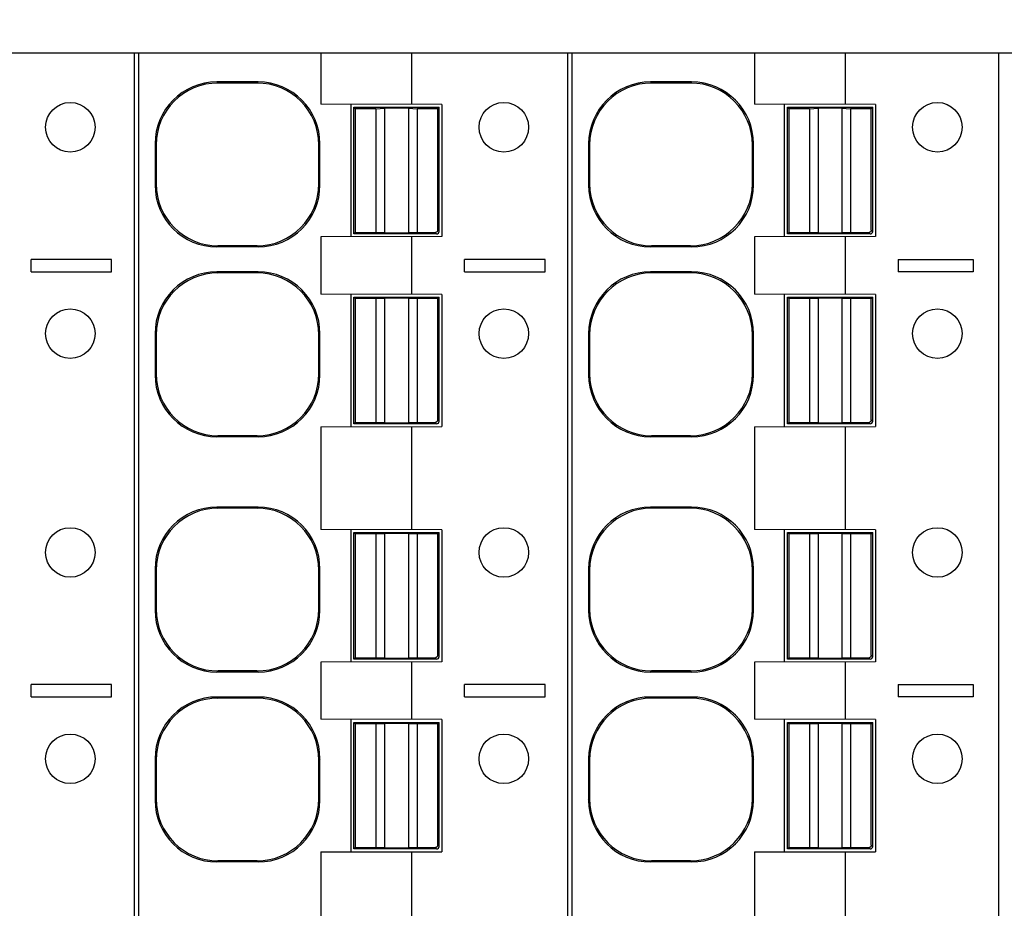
# Model space of a CAD drawing. Header units: inches. Extents: x 0 to 22, y 0 to 17.
# Tile 39 of 51: x 9.7 to 10.6, y 12.6 to 13.4. Entities that reach past the tile are written whole.
import ezdxf

# ---------------------------------------------------------------- set-up
doc = ezdxf.new("R2010")
doc.units = ezdxf.units.IN
doc.header["$LTSCALE"] = 1.21
doc.header["$MEASUREMENT"] = 0
doc.layers.get('0').update_dxf_attribs({"linetype": 'CONTINUOUS'})
doc.layers.add('DIMENSIONS', color=7, linetype='CONTINUOUS')
doc.styles.get("Standard").update_dxf_attribs({"font": 'txt', "width": 0.8})
doc.dimstyles.new('DIMSTYLE_1', dxfattribs={"dimtxt": 0.125, "dimasz": 0.18, "dimexe": 0.125, "dimexo": 0.0625, "dimgap": 0.0625, "dimtad": 0, "dimtih": 1, "dimtoh": 1, "dimdsep": 46, "dimtxsty": 'STANDARD', "dimblk": '_FILLED', "dimblk1": '_FILLED', "dimblk2": '_FILLED', "dimcen": 0.09, "dimadec": 0, "dimazin": 0, "dimtp": 0.02, "dimtm": 0.02, "dimtfac": 1, "dimtofl": 0, "dimtmove": 0, "dimatfit": 3, "dimldrblk": '_FILLED', "dimfxl": 1, "dimtolj": 1, "dimarcsym": 0})

# ---------------------------------------------------------------- blocks, each defined once
blk = doc.blocks.new('_FILLED')
at = {"color": 0, "linetype": 'BYBLOCK'}
blk.add_solid([(0, 0), (-1, 0.1736), (-1, -0.1736)], dxfattribs=at)
blk = doc.blocks.new('*D0')
at = {"layer": 'DIMENSIONS', "color": 2, "linetype": 'CONTINUOUS'}
for p, q in [((8.93412, 13.53724), (7.93653, 13.53724)), ((8.06153, 13.53724), (8.06153, 12.47326)), ((8.06153, 11.15928), (8.06153, 12.22326)), ((10.84981, 11.15928), (7.93653, 11.15928))]:
    blk.add_line(p, q, dxfattribs=at)
at = {"layer": 'DIMENSIONS', "color": 2, "linetype": 'CONTINUOUS', "xscale": 0.18, "yscale": 0.18, "zscale": 0.18}
for p, rotation in [((8.06153, 13.53724), 90), ((8.06153, 11.15928), 270.000000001)]:
    blk.add_blockref('_FILLED', p, dxfattribs=dict(at, rotation=rotation))
at = {"layer": 'DIMENSIONS', "color": 2, "linetype": 'CONTINUOUS', "insert": (8.06153, 12.41076), "char_height": 0.125, "width": 1.225, "attachment_point": 2, "line_spacing_factor": 0.9}
blk.add_mtext('60.4{\\Ftxt.shx;\\W1.000000;\\H0.125000; }[2.378]', dxfattribs=at)
blk = doc.blocks.new('*D1')
at = {"layer": 'DIMENSIONS', "color": 2, "linetype": 'CONTINUOUS'}
for p, q in [((8.81153, 13.37729), (8.81153, 14.41224)), ((13.95654, 13.37729), (13.95654, 14.41224)), ((8.81153, 14.28724), (10.60904, 14.28724)), ((13.95654, 14.28724), (12.15904, 14.28724))]:
    blk.add_line(p, q, dxfattribs=at)
at = {"layer": 'DIMENSIONS', "color": 2, "linetype": 'CONTINUOUS', "xscale": 0.18, "yscale": 0.18, "zscale": 0.18}
for p, rotation in [((8.81153, 14.28724), 180), ((13.95654, 14.28724), 359.9999999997)]:
    blk.add_blockref('_FILLED', p, dxfattribs=dict(at, rotation=rotation))
at = {"layer": 'DIMENSIONS', "color": 2, "linetype": 'CONTINUOUS', "insert": (11.38404, 14.34974), "char_height": 0.125, "width": 1.425, "attachment_point": 2, "line_spacing_factor": 0.9}
blk.add_mtext('130.68{\\Ftxt.shx;\\W1.000000;\\H0.125000; }[5.145]', dxfattribs=at)

msp = doc.modelspace()

# ---------------------------------------------------------------- linework, layer by layer
at = {"color": 7, "linetype": 'CONTINUOUS'}
for p, q in [((8.97193, 13.40928), (11.20673, 13.40928)), ((9.80522, 11.78724), (9.80522, 13.40928)), ((9.80909, 13.40928), (9.80909, 11.78724)), ((9.98307, 13.40928), (9.98307, 13.36034)), ((10.0696, 13.40928), (10.0696, 13.36007)), ((10.21861, 11.78724), (10.21861, 13.40928)), ((10.22248, 13.40928), (10.22248, 11.78724)), ((10.39646, 13.40928), (10.39646, 13.36034)), ((10.48299, 13.40928), (10.48299, 13.36007)), ((10.62965, 11.78724), (10.62965, 13.40928)), ((9.88398, 13.38163), (9.88501, 13.3806)), ((9.92317, 13.38163), (9.88398, 13.38163)), ((9.92214, 13.3806), (9.88501, 13.3806)), ((9.92214, 13.3806), (9.92317, 13.38163)), ((10.29737, 13.38163), (10.2984, 13.3806)), ((10.33656, 13.38163), (10.29737, 13.38163)), ((10.33553, 13.3806), (10.2984, 13.3806)), ((10.33656, 13.38163), (10.33553, 13.3806)), ((10.09846, 13.36007), (9.98307, 13.36034)), ((10.01185, 13.23381), (10.01185, 13.36034)), ((10.09846, 13.36007), (10.09846, 13.23409)), ((10.51185, 13.36007), (10.39646, 13.36034)), ((10.42523, 13.23381), (10.42523, 13.36034)), ((10.51185, 13.36007), (10.51185, 13.23409)), ((10.01446, 13.2367), (10.01446, 13.35746)), ((10.01446, 13.35746), (10.01578, 13.35613)), ((10.01446, 13.35746), (10.09585, 13.35746)), ((10.01578, 13.35613), (10.01578, 13.23802)), ((10.03547, 13.35613), (10.01578, 13.35613)), ((10.03547, 13.35613), (10.04384, 13.35648)), ((10.03547, 13.35613), (10.03547, 13.23802)), ((10.04384, 13.35648), (10.04384, 13.23768)), ((10.06647, 13.35648), (10.04384, 13.35648)), ((10.06647, 13.35648), (10.06647, 13.23768)), ((10.06647, 13.35648), (10.07484, 13.35613)), ((10.07484, 13.35613), (10.07484, 13.23802)), ((10.09452, 13.35613), (10.07484, 13.35613)), ((10.09452, 13.35613), (10.09585, 13.35746)), ((10.09452, 13.24021), (10.09452, 13.35613)), ((10.09585, 13.23906), (10.09585, 13.35746)), ((10.42785, 13.2367), (10.42785, 13.35746)), ((10.42785, 13.35746), (10.42917, 13.35613)), ((10.42785, 13.35746), (10.50923, 13.35746)), ((10.42917, 13.35613), (10.42917, 13.23802)), ((10.44885, 13.35613), (10.42917, 13.35613)), ((10.44885, 13.35613), (10.45722, 13.35648)), ((10.44885, 13.35613), (10.44885, 13.23802)), ((10.45722, 13.35648), (10.45722, 13.23768)), ((10.47986, 13.35648), (10.45722, 13.35648)), ((10.47986, 13.35648), (10.47986, 13.23768)), ((10.47986, 13.35648), (10.48822, 13.35613)), ((10.48822, 13.35613), (10.48822, 13.23802)), ((10.50791, 13.35613), (10.48822, 13.35613)), ((10.50791, 13.35613), (10.50923, 13.35746)), ((10.50791, 13.24021), (10.50791, 13.35613)), ((10.50923, 13.23906), (10.50923, 13.35746)), ((9.82493, 13.32258), (9.82493, 13.28339)), ((9.82493, 13.32258), (9.82596, 13.32155)), ((9.9812, 13.32155), (9.98223, 13.32258)), ((9.98223, 13.28339), (9.98223, 13.32258)), ((10.23832, 13.32258), (10.23832, 13.28339)), ((10.23832, 13.32258), (10.23935, 13.32155)), ((10.39561, 13.32258), (10.39458, 13.32155)), ((10.39561, 13.28339), (10.39561, 13.32258)), ((9.82596, 13.32155), (9.82596, 13.28442)), ((9.9812, 13.28442), (9.9812, 13.32155)), ((10.23935, 13.32155), (10.23935, 13.28442)), ((10.39458, 13.28442), (10.39458, 13.32155)), ((9.82596, 13.28442), (9.82493, 13.28339)), ((9.98223, 13.28339), (9.9812, 13.28442)), ((10.23832, 13.28339), (10.23935, 13.28442)), ((10.39561, 13.28339), (10.39458, 13.28442)), ((10.01578, 13.23802), (10.01446, 13.2367)), ((10.01578, 13.23802), (10.03547, 13.23802)), ((10.04384, 13.23768), (10.03547, 13.23802)), ((10.04384, 13.23768), (10.06647, 13.23768)), ((10.07484, 13.23802), (10.06647, 13.23768)), ((10.07484, 13.23802), (10.09234, 13.23802)), ((10.09348, 13.2367), (10.09216, 13.23802)), ((10.09452, 13.24038), (10.09585, 13.23906)), ((10.42917, 13.23802), (10.42785, 13.2367)), ((10.42917, 13.23802), (10.44885, 13.23802)), ((10.45722, 13.23768), (10.44885, 13.23802)), ((10.45722, 13.23768), (10.47986, 13.23768)), ((10.48822, 13.23802), (10.47986, 13.23768)), ((10.48822, 13.23802), (10.50573, 13.23802)), ((10.50687, 13.2367), (10.50555, 13.23802)), ((10.50791, 13.24038), (10.50923, 13.23906)), ((10.09846, 13.23409), (9.98307, 13.23381)), ((9.98307, 13.23381), (9.98307, 13.17924)), ((10.09348, 13.2367), (10.01446, 13.2367)), ((10.0696, 13.23409), (10.0696, 13.17897)), ((10.51185, 13.23409), (10.39646, 13.23381)), ((10.39646, 13.23381), (10.39646, 13.17924)), ((10.50687, 13.2367), (10.42785, 13.2367)), ((10.48299, 13.23409), (10.48299, 13.17897)), ((9.88501, 13.22536), (9.88398, 13.22433)), ((9.92317, 13.22433), (9.88398, 13.22433)), ((9.92214, 13.22536), (9.88501, 13.22536)), ((9.92317, 13.22433), (9.92214, 13.22536)), ((10.29737, 13.22433), (10.2984, 13.22536)), ((10.33656, 13.22433), (10.29737, 13.22433)), ((10.33553, 13.22536), (10.2984, 13.22536)), ((10.33656, 13.22433), (10.33553, 13.22536)), ((9.70673, 13.20062), (9.70673, 13.21243)), ((9.7835, 13.21243), (9.70673, 13.21243)), ((9.7835, 13.20062), (9.7835, 13.21243)), ((10.12011, 13.20062), (10.12011, 13.21243)), ((10.19689, 13.21243), (10.12011, 13.21243)), ((10.19689, 13.20062), (10.19689, 13.21243)), ((10.5335, 13.21243), (10.5335, 13.20062)), ((10.5335, 13.21243), (10.60517, 13.21243)), ((10.60517, 13.21243), (10.60517, 13.20062)), ((9.70673, 13.20062), (9.7835, 13.20062)), ((9.88398, 13.20053), (9.88501, 13.1995)), ((9.92317, 13.20053), (9.88398, 13.20053)), ((9.92317, 13.20053), (9.92214, 13.1995)), ((10.12011, 13.20062), (10.19689, 13.20062)), ((10.29737, 13.20053), (10.2984, 13.1995)), ((10.33656, 13.20053), (10.29737, 13.20053)), ((10.33656, 13.20053), (10.33553, 13.1995)), ((10.60517, 13.20062), (10.5335, 13.20062)), ((9.92214, 13.1995), (9.88501, 13.1995)), ((10.33553, 13.1995), (10.2984, 13.1995)), ((10.09846, 13.17897), (9.98307, 13.17924)), ((10.01185, 13.05271), (10.01185, 13.17924)), ((10.01446, 13.0556), (10.01446, 13.17635)), ((10.01446, 13.17635), (10.01578, 13.17503)), ((10.01446, 13.17635), (10.09585, 13.17635)), ((10.01578, 13.17503), (10.01578, 13.05692)), ((10.03547, 13.17503), (10.01578, 13.17503)), ((10.03547, 13.17503), (10.04384, 13.17537)), ((10.03547, 13.17503), (10.03547, 13.05692)), ((10.04384, 13.17537), (10.04384, 13.05658)), ((10.06647, 13.17537), (10.04384, 13.17537)), ((10.06647, 13.17537), (10.06647, 13.05658)), ((10.06647, 13.17537), (10.07484, 13.17503)), ((10.07484, 13.17503), (10.07484, 13.05692)), ((10.09452, 13.17503), (10.07484, 13.17503)), ((10.09452, 13.17503), (10.09585, 13.17635)), ((10.09452, 13.0591), (10.09452, 13.17503)), ((10.09585, 13.05796), (10.09585, 13.17635)), ((10.09846, 13.17897), (10.09846, 13.05298)), ((10.51185, 13.17897), (10.39646, 13.17924)), ((10.42523, 13.05271), (10.42523, 13.17924)), ((10.42785, 13.0556), (10.42785, 13.17635)), ((10.42785, 13.17635), (10.42917, 13.17503)), ((10.42785, 13.17635), (10.50923, 13.17635)), ((10.42917, 13.17503), (10.42917, 13.05692)), ((10.44885, 13.17503), (10.42917, 13.17503)), ((10.44885, 13.17503), (10.45722, 13.17537)), ((10.44885, 13.17503), (10.44885, 13.05692)), ((10.45722, 13.17537), (10.45722, 13.05658)), ((10.47986, 13.17537), (10.45722, 13.17537)), ((10.47986, 13.17537), (10.47986, 13.05658)), ((10.47986, 13.17537), (10.48822, 13.17503)), ((10.48822, 13.17503), (10.48822, 13.05692)), ((10.50791, 13.17503), (10.48822, 13.17503)), ((10.50791, 13.17503), (10.50923, 13.17635)), ((10.50791, 13.0591), (10.50791, 13.17503)), ((10.50923, 13.05796), (10.50923, 13.17635)), ((10.51185, 13.17897), (10.51185, 13.05298)), ((9.82493, 13.14148), (9.82493, 13.10228)), ((9.82493, 13.14148), (9.82596, 13.14045)), ((9.82596, 13.14045), (9.82596, 13.10332)), ((9.98223, 13.14148), (9.9812, 13.14045)), ((9.9812, 13.10332), (9.9812, 13.14045)), ((9.98223, 13.10228), (9.98223, 13.14148)), ((10.23832, 13.14148), (10.23832, 13.10228)), ((10.23832, 13.14148), (10.23935, 13.14045)), ((10.23935, 13.14045), (10.23935, 13.10332)), ((10.39561, 13.14148), (10.39458, 13.14045)), ((10.39458, 13.10332), (10.39458, 13.14045)), ((10.39561, 13.10228), (10.39561, 13.14148)), ((9.82596, 13.10332), (9.82493, 13.10228)), ((9.98223, 13.10228), (9.9812, 13.10332)), ((10.23832, 13.10228), (10.23935, 13.10332)), ((10.39561, 13.10228), (10.39458, 13.10332)), ((10.09452, 13.05928), (10.09585, 13.05796)), ((10.50791, 13.05928), (10.50923, 13.05796)), ((9.98307, 13.05271), (10.09846, 13.05298)), ((9.98307, 13.05271), (9.98307, 12.95483)), ((10.01578, 13.05692), (10.01446, 13.0556)), ((10.09348, 13.0556), (10.01446, 13.0556)), ((10.01578, 13.05692), (10.03547, 13.05692)), ((10.04384, 13.05658), (10.03547, 13.05692)), ((10.04384, 13.05658), (10.06647, 13.05658)), ((10.07484, 13.05692), (10.06647, 13.05658)), ((10.0696, 13.05298), (10.0696, 12.95456)), ((10.07484, 13.05692), (10.09234, 13.05692)), ((10.09348, 13.0556), (10.09216, 13.05692)), ((10.39646, 13.05271), (10.51185, 13.05298)), ((10.39646, 13.05271), (10.39646, 12.95483)), ((10.42917, 13.05692), (10.42785, 13.0556)), ((10.50687, 13.0556), (10.42785, 13.0556)), ((10.42917, 13.05692), (10.44885, 13.05692)), ((10.45722, 13.05658), (10.44885, 13.05692)), ((10.45722, 13.05658), (10.47986, 13.05658)), ((10.48822, 13.05692), (10.47986, 13.05658)), ((10.48299, 13.05298), (10.48299, 12.95456)), ((10.48822, 13.05692), (10.50573, 13.05692)), ((10.50687, 13.0556), (10.50555, 13.05692)), ((9.88501, 13.04426), (9.88398, 13.04323)), ((9.92317, 13.04323), (9.88398, 13.04323)), ((9.92214, 13.04426), (9.88501, 13.04426)), ((9.92317, 13.04323), (9.92214, 13.04426)), ((10.29737, 13.04323), (10.2984, 13.04426)), ((10.33656, 13.04323), (10.29737, 13.04323)), ((10.33553, 13.04426), (10.2984, 13.04426)), ((10.33656, 13.04323), (10.33553, 13.04426)), ((9.88398, 12.97612), (9.88501, 12.97509)), ((9.92317, 12.97612), (9.88398, 12.97612)), ((9.92214, 12.97509), (9.88501, 12.97509)), ((9.92214, 12.97509), (9.92317, 12.97612)), ((10.29737, 12.97612), (10.2984, 12.97509)), ((10.33656, 12.97612), (10.29737, 12.97612)), ((10.33553, 12.97509), (10.2984, 12.97509)), ((10.33656, 12.97612), (10.33553, 12.97509)), ((10.09846, 12.95456), (9.98307, 12.95483)), ((10.01185, 12.8283), (10.01185, 12.95483)), ((10.01446, 12.83119), (10.01446, 12.95194)), ((10.01446, 12.95194), (10.01578, 12.95062)), ((10.01446, 12.95194), (10.09585, 12.95194)), ((10.01578, 12.95062), (10.01578, 12.83251)), ((10.03547, 12.95062), (10.01578, 12.95062)), ((10.03547, 12.95062), (10.04384, 12.95096)), ((10.03547, 12.95062), (10.03547, 12.83251)), ((10.04384, 12.95096), (10.04384, 12.83217)), ((10.06647, 12.95096), (10.04384, 12.95096)), ((10.06647, 12.95096), (10.06647, 12.83217)), ((10.06647, 12.95096), (10.07484, 12.95062)), ((10.07484, 12.95062), (10.07484, 12.83251)), ((10.09452, 12.95062), (10.07484, 12.95062)), ((10.09452, 12.95062), (10.09585, 12.95194)), ((10.09452, 12.83469), (10.09452, 12.95062)), ((10.09585, 12.83355), (10.09585, 12.95194)), ((10.09846, 12.95456), (10.09846, 12.82857)), ((10.51185, 12.95456), (10.39646, 12.95483)), ((10.42523, 12.8283), (10.42523, 12.95483)), ((10.42785, 12.83119), (10.42785, 12.95194)), ((10.42785, 12.95194), (10.42917, 12.95062)), ((10.42785, 12.95194), (10.50923, 12.95194)), ((10.42917, 12.95062), (10.42917, 12.83251)), ((10.44885, 12.95062), (10.42917, 12.95062)), ((10.44885, 12.95062), (10.45722, 12.95096)), ((10.44885, 12.95062), (10.44885, 12.83251)), ((10.45722, 12.95096), (10.45722, 12.83217)), ((10.47986, 12.95096), (10.45722, 12.95096)), ((10.47986, 12.95096), (10.47986, 12.83217)), ((10.47986, 12.95096), (10.48822, 12.95062)), ((10.48822, 12.95062), (10.48822, 12.83251)), ((10.50791, 12.95062), (10.48822, 12.95062)), ((10.50791, 12.95062), (10.50923, 12.95194)), ((10.50791, 12.83469), (10.50791, 12.95062)), ((10.50923, 12.83355), (10.50923, 12.95194)), ((10.51185, 12.95456), (10.51185, 12.82857)), ((9.82493, 12.91707), (9.82493, 12.87788)), ((9.82493, 12.91707), (9.82596, 12.91604)), ((9.82596, 12.91604), (9.82596, 12.87891)), ((9.9812, 12.91604), (9.98223, 12.91707)), ((9.9812, 12.87891), (9.9812, 12.91604)), ((9.98223, 12.87788), (9.98223, 12.91707)), ((10.23832, 12.91707), (10.23832, 12.87788)), ((10.23832, 12.91707), (10.23935, 12.91604)), ((10.23935, 12.91604), (10.23935, 12.87891)), ((10.39561, 12.91707), (10.39458, 12.91604)), ((10.39458, 12.87891), (10.39458, 12.91604)), ((10.39561, 12.87788), (10.39561, 12.91707)), ((9.82596, 12.87891), (9.82493, 12.87788)), ((9.98223, 12.87788), (9.9812, 12.87891)), ((10.23832, 12.87788), (10.23935, 12.87891)), ((10.39561, 12.87788), (10.39458, 12.87891)), ((10.09452, 12.83487), (10.09585, 12.83355)), ((10.50791, 12.83487), (10.50923, 12.83355)), ((10.09846, 12.82857), (9.98307, 12.8283)), ((9.98307, 12.8283), (9.98307, 12.77373)), ((10.01578, 12.83251), (10.01446, 12.83119)), ((10.09348, 12.83119), (10.01446, 12.83119)), ((10.01578, 12.83251), (10.03547, 12.83251)), ((10.04384, 12.83217), (10.03547, 12.83251)), ((10.04384, 12.83217), (10.06647, 12.83217)), ((10.07484, 12.83251), (10.06647, 12.83217)), ((10.0696, 12.82857), (10.0696, 12.77346)), ((10.07484, 12.83251), (10.09234, 12.83251)), ((10.09348, 12.83119), (10.09216, 12.83251)), ((10.51185, 12.82857), (10.39646, 12.8283)), ((10.39646, 12.8283), (10.39646, 12.77373)), ((10.42917, 12.83251), (10.42785, 12.83119)), ((10.50687, 12.83119), (10.42785, 12.83119)), ((10.42917, 12.83251), (10.44885, 12.83251)), ((10.45722, 12.83217), (10.44885, 12.83251)), ((10.45722, 12.83217), (10.47986, 12.83217)), ((10.48822, 12.83251), (10.47986, 12.83217)), ((10.48299, 12.82857), (10.48299, 12.77346)), ((10.48822, 12.83251), (10.50573, 12.83251)), ((10.50687, 12.83119), (10.50555, 12.83251)), ((9.88501, 12.81985), (9.88398, 12.81882)), ((9.92317, 12.81882), (9.88398, 12.81882)), ((9.92214, 12.81985), (9.88501, 12.81985)), ((9.92317, 12.81882), (9.92214, 12.81985)), ((10.29737, 12.81882), (10.2984, 12.81985)), ((10.33656, 12.81882), (10.29737, 12.81882)), ((10.33553, 12.81985), (10.2984, 12.81985)), ((10.33656, 12.81882), (10.33553, 12.81985)), ((9.70673, 12.79511), (9.70673, 12.80692)), ((9.7835, 12.80692), (9.70673, 12.80692)), ((9.7835, 12.79511), (9.7835, 12.80692)), ((10.12011, 12.79511), (10.12011, 12.80692)), ((10.19689, 12.80692), (10.12011, 12.80692)), ((10.19689, 12.79511), (10.19689, 12.80692)), ((10.5335, 12.80692), (10.5335, 12.79511)), ((10.5335, 12.80692), (10.60517, 12.80692)), ((10.60517, 12.80692), (10.60517, 12.79511)), ((9.70673, 12.79511), (9.7835, 12.79511)), ((9.88398, 12.79502), (9.88501, 12.79399)), ((9.92317, 12.79502), (9.88398, 12.79502)), ((9.92214, 12.79399), (9.88501, 12.79399)), ((9.92317, 12.79502), (9.92214, 12.79399)), ((10.12011, 12.79511), (10.19689, 12.79511)), ((10.29737, 12.79502), (10.2984, 12.79399)), ((10.33656, 12.79502), (10.29737, 12.79502)), ((10.33553, 12.79399), (10.2984, 12.79399)), ((10.33656, 12.79502), (10.33553, 12.79399)), ((10.60517, 12.79511), (10.5335, 12.79511)), ((10.09846, 12.77346), (9.98307, 12.77373)), ((10.01185, 12.6472), (10.01185, 12.77373)), ((10.01446, 12.65009), (10.01446, 12.77084)), ((10.01446, 12.77084), (10.01578, 12.76952)), ((10.01446, 12.77084), (10.09585, 12.77084)), ((10.01578, 12.76952), (10.01578, 12.65141)), ((10.03547, 12.76952), (10.01578, 12.76952)), ((10.03547, 12.76952), (10.04384, 12.76986)), ((10.03547, 12.76952), (10.03547, 12.65141)), ((10.04384, 12.76986), (10.04384, 12.65106)), ((10.06647, 12.76986), (10.04384, 12.76986)), ((10.06647, 12.76986), (10.06647, 12.65106)), ((10.06647, 12.76986), (10.07484, 12.76952)), ((10.07484, 12.76952), (10.07484, 12.65141)), ((10.09452, 12.76952), (10.07484, 12.76952)), ((10.09452, 12.76952), (10.09585, 12.77084)), ((10.09452, 12.65359), (10.09452, 12.76952)), ((10.09585, 12.65245), (10.09585, 12.77084)), ((10.09846, 12.77346), (10.09846, 12.64747)), ((10.51185, 12.77346), (10.39646, 12.77373)), ((10.42523, 12.6472), (10.42523, 12.77373)), ((10.42785, 12.65009), (10.42785, 12.77084)), ((10.42785, 12.77084), (10.42917, 12.76952)), ((10.42785, 12.77084), (10.50923, 12.77084)), ((10.42917, 12.76952), (10.42917, 12.65141)), ((10.44885, 12.76952), (10.42917, 12.76952)), ((10.44885, 12.76952), (10.45722, 12.76986)), ((10.44885, 12.76952), (10.44885, 12.65141)), ((10.45722, 12.76986), (10.45722, 12.65106)), ((10.47986, 12.76986), (10.45722, 12.76986)), ((10.47986, 12.76986), (10.47986, 12.65106)), ((10.47986, 12.76986), (10.48822, 12.76952)), ((10.48822, 12.76952), (10.48822, 12.65141)), ((10.50791, 12.76952), (10.48822, 12.76952)), ((10.50791, 12.76952), (10.50923, 12.77084)), ((10.50791, 12.65359), (10.50791, 12.76952)), ((10.50923, 12.65245), (10.50923, 12.77084)), ((10.51185, 12.77346), (10.51185, 12.64747)), ((9.82493, 12.73597), (9.82493, 12.69677)), ((9.82493, 12.73597), (9.82596, 12.73493)), ((9.82596, 12.73493), (9.82596, 12.6978)), ((9.98223, 12.73597), (9.9812, 12.73493)), ((9.9812, 12.6978), (9.9812, 12.73493)), ((9.98223, 12.69677), (9.98223, 12.73597)), ((10.23832, 12.73597), (10.23832, 12.69677)), ((10.23832, 12.73597), (10.23935, 12.73493)), ((10.23935, 12.73493), (10.23935, 12.6978)), ((10.39561, 12.73597), (10.39458, 12.73493)), ((10.39458, 12.6978), (10.39458, 12.73493)), ((10.39561, 12.69677), (10.39561, 12.73597)), ((9.82596, 12.6978), (9.82493, 12.69677)), ((9.98223, 12.69677), (9.9812, 12.6978)), ((10.23832, 12.69677), (10.23935, 12.6978)), ((10.39561, 12.69677), (10.39458, 12.6978)), ((9.98307, 12.6472), (10.09846, 12.64747)), ((9.98307, 12.6472), (9.98307, 12.54932)), ((10.01578, 12.65141), (10.01446, 12.65009)), ((10.09348, 12.65009), (10.01446, 12.65009)), ((10.01578, 12.65141), (10.03547, 12.65141)), ((10.04384, 12.65106), (10.03547, 12.65141)), ((10.04384, 12.65106), (10.06647, 12.65106)), ((10.07484, 12.65141), (10.06647, 12.65106)), ((10.0696, 12.64747), (10.0696, 12.54905)), ((10.07484, 12.65141), (10.09234, 12.65141)), ((10.09348, 12.65009), (10.09216, 12.65141)), ((10.09452, 12.65377), (10.09585, 12.65245)), ((10.39646, 12.6472), (10.51185, 12.64747)), ((10.39646, 12.6472), (10.39646, 12.54932)), ((10.42917, 12.65141), (10.42785, 12.65009)), ((10.50687, 12.65009), (10.42785, 12.65009)), ((10.42917, 12.65141), (10.44885, 12.65141)), ((10.45722, 12.65106), (10.44885, 12.65141)), ((10.45722, 12.65106), (10.47986, 12.65106)), ((10.48822, 12.65141), (10.47986, 12.65106)), ((10.48299, 12.64747), (10.48299, 12.54905)), ((10.48822, 12.65141), (10.50573, 12.65141)), ((10.50687, 12.65009), (10.50555, 12.65141)), ((10.50791, 12.65377), (10.50923, 12.65245)), ((9.88501, 12.63875), (9.88398, 12.63772)), ((9.92317, 12.63772), (9.88398, 12.63772)), ((9.92214, 12.63875), (9.88501, 12.63875)), ((9.92317, 12.63772), (9.92214, 12.63875)), ((10.29737, 12.63772), (10.2984, 12.63875)), ((10.33656, 12.63772), (10.29737, 12.63772)), ((10.33553, 12.63875), (10.2984, 12.63875)), ((10.33656, 12.63772), (10.33553, 12.63875))]:
    msp.add_line(p, q, dxfattribs=at)
for centre in [(9.74413, 13.33842), (10.15752, 13.33842), (10.5709, 13.33842), (9.74413, 13.14157), (10.15752, 13.14157), (10.5709, 13.14157), (9.74413, 12.9329), (10.15752, 12.9329), (10.5709, 12.9329), (9.74413, 12.73605), (10.15752, 12.73605), (10.5709, 12.73605)]:
    msp.add_circle(centre, 0.02362, dxfattribs=at)
for centre, major_axis, start_param, end_param in [((9.88399, 13.32258), (-0.04176, 0.04176), -0.78536, 0.78536), ((9.88502, 13.32154), (-0.04176, 0.04176), -0.78536, 0.78536), ((9.92214, 13.32154), (0.04176, 0.04176), 5.497825, 7.068545), ((9.92317, 13.32258), (0.04176, 0.04176), -0.78536, 0.78536), ((10.29737, 13.32258), (-0.04176, 0.04176), -0.78536, 0.78536), ((10.2984, 13.32154), (-0.04176, 0.04176), -0.78536, 0.78536), ((10.33553, 13.32154), (0.04176, 0.04176), -0.78536, 0.78536), ((10.33656, 13.32258), (0.04176, 0.04176), -0.78536, 0.78536), ((9.88502, 13.28442), (0.04176, 0.04176), 2.356233, 3.926953), ((9.92214, 13.28442), (-0.04176, 0.04176), -3.926953, -2.356233), ((10.2984, 13.28442), (0.04176, 0.04176), 2.356233, 3.926953), ((10.33553, 13.28442), (-0.04176, 0.04176), -3.926953, -2.356233), ((9.88399, 13.28339), (0.04176, 0.04176), 2.356233, 3.926953), ((9.92317, 13.28339), (-0.04176, 0.04176), -3.926953, -2.356233), ((10.29737, 13.28339), (0.04176, 0.04176), 2.356233, 3.926953), ((10.33656, 13.28339), (-0.04176, 0.04176), -3.926953, -2.356233), ((10.09348, 13.23906), (0.00167, -0.00167), -0.78536, 0.78536), ((10.50687, 13.23906), (0.00167, -0.00167), -0.78536, 0.78536), ((9.88399, 13.14147), (-0.04176, 0.04176), -0.78536, 0.78536), ((9.92317, 13.14147), (0.04176, 0.04176), -0.78536, 0.78536), ((10.29737, 13.14147), (-0.04176, 0.04176), -0.78536, 0.78536), ((10.33656, 13.14147), (0.04176, 0.04176), -0.78536, 0.78536), ((9.88502, 13.14044), (-0.04176, 0.04176), -0.78536, 0.78536), ((9.92214, 13.14044), (0.04176, 0.04176), -0.78536, 0.78536), ((10.2984, 13.14044), (-0.04176, 0.04176), -0.78536, 0.78536), ((10.33553, 13.14044), (0.04176, 0.04176), -0.78536, 0.78536), ((9.88399, 13.10229), (0.04176, 0.04176), 2.356233, 3.926953), ((9.88502, 13.10332), (0.04176, 0.04176), 2.356233, 3.926953), ((9.92214, 13.10332), (-0.04176, 0.04176), -3.926953, -2.356233), ((9.92317, 13.10229), (-0.04176, 0.04176), -3.926953, -2.356233), ((10.29737, 13.10229), (0.04176, 0.04176), 2.356233, 3.926953), ((10.2984, 13.10332), (0.04176, 0.04176), 2.356233, 3.926953), ((10.33553, 13.10332), (-0.04176, 0.04176), -3.926953, -2.356233), ((10.33656, 13.10229), (-0.04176, 0.04176), -3.926953, -2.356233), ((10.09348, 13.05796), (0.00167, -0.00167), -0.78536, 0.78536), ((10.50687, 13.05796), (0.00167, -0.00167), -0.78536, 0.78536), ((9.88399, 12.91706), (-0.04176, 0.04176), -0.78536, 0.78536), ((9.88502, 12.91603), (-0.04176, 0.04176), -0.78536, 0.78536), ((9.92214, 12.91603), (0.04176, 0.04176), 5.497825, 7.068545), ((9.92317, 12.91706), (0.04176, 0.04176), -0.78536, 0.78536), ((10.29737, 12.91706), (-0.04176, 0.04176), -0.78536, 0.78536), ((10.2984, 12.91603), (-0.04176, 0.04176), -0.78536, 0.78536), ((10.33553, 12.91603), (0.04176, 0.04176), -0.78536, 0.78536), ((10.33656, 12.91706), (0.04176, 0.04176), -0.78536, 0.78536), ((9.88399, 12.87788), (0.04176, 0.04176), 2.356233, 3.926953), ((9.88502, 12.87891), (0.04176, 0.04176), 2.356233, 3.926953), ((9.92214, 12.87891), (-0.04176, 0.04176), -3.926953, -2.356233), ((9.92317, 12.87788), (-0.04176, 0.04176), -3.926953, -2.356233), ((10.29737, 12.87788), (0.04176, 0.04176), 2.356233, 3.926953), ((10.2984, 12.87891), (0.04176, 0.04176), 2.356233, 3.926953), ((10.33553, 12.87891), (-0.04176, 0.04176), -3.926953, -2.356233), ((10.33656, 12.87788), (-0.04176, 0.04176), -3.926953, -2.356233), ((10.09348, 12.83355), (0.00167, -0.00167), -0.78536, 0.78536), ((10.50687, 12.83355), (0.00167, -0.00167), -0.78536, 0.78536), ((9.88399, 12.73596), (-0.04176, 0.04176), -0.78536, 0.78536), ((9.88502, 12.73493), (-0.04176, 0.04176), -0.78536, 0.78536), ((9.92214, 12.73493), (0.04176, 0.04176), -0.78536, 0.78536), ((9.92317, 12.73596), (0.04176, 0.04176), -0.78536, 0.78536), ((10.29737, 12.73596), (-0.04176, 0.04176), -0.78536, 0.78536), ((10.2984, 12.73493), (-0.04176, 0.04176), -0.78536, 0.78536), ((10.33553, 12.73493), (0.04176, 0.04176), -0.78536, 0.78536), ((10.33656, 12.73596), (0.04176, 0.04176), -0.78536, 0.78536), ((9.88399, 12.69678), (0.04176, 0.04176), 2.356233, 3.926953), ((9.88502, 12.69781), (0.04176, 0.04176), 2.356233, 3.926953), ((9.92214, 12.69781), (-0.04176, 0.04176), -3.926953, -2.356233), ((9.92317, 12.69678), (-0.04176, 0.04176), -3.926953, -2.356233), ((10.29737, 12.69678), (0.04176, 0.04176), 2.356233, 3.926953), ((10.2984, 12.69781), (0.04176, 0.04176), 2.356233, 3.926953), ((10.33553, 12.69781), (-0.04176, 0.04176), -3.926953, -2.356233), ((10.33656, 12.69678), (-0.04176, 0.04176), -3.926953, -2.356233), ((10.09348, 12.65245), (0.00167, -0.00167), -0.78536, 0.78536), ((10.50687, 12.65245), (0.00167, -0.00167), -0.78536, 0.78536)]:
    msp.add_ellipse(centre, major_axis=major_axis, ratio=0.999924, start_param=start_param, end_param=end_param, dxfattribs=at)
for points in [[(10.09452, 13.24021), (10.09452, 13.23918), (10.09337, 13.23802), (10.09234, 13.23802)], [(10.50791, 13.24021), (10.50791, 13.23918), (10.50676, 13.23802), (10.50573, 13.23802)], [(10.09452, 13.0591), (10.09452, 13.05807), (10.09337, 13.05692), (10.09234, 13.05692)], [(10.50791, 13.0591), (10.50791, 13.05807), (10.50676, 13.05692), (10.50573, 13.05692)], [(10.09452, 12.83469), (10.09452, 12.83366), (10.09337, 12.83251), (10.09234, 12.83251)], [(10.50791, 12.83469), (10.50791, 12.83366), (10.50676, 12.83251), (10.50573, 12.83251)], [(10.09452, 12.65359), (10.09452, 12.65256), (10.09337, 12.65141), (10.09234, 12.65141)], [(10.50791, 12.65359), (10.50791, 12.65256), (10.50676, 12.65141), (10.50573, 12.65141)]]:
    msp.add_open_spline(points, degree=3, dxfattribs=at)

# ---------------------------------------------------------------- dimensions: what is measured, and where the dimension line sits
at = {"layer": 'DIMENSIONS', "color": 2, "linetype": 'CONTINUOUS'}
dim = msp.add_linear_dim(base=(13.95654, 14.28724), p1=(8.81153, 13.31479), p2=(13.95654, 13.31479), dimstyle='DIMSTYLE_1', dxfattribs=at)
dim.commit()
dim.dimension.update_dxf_attribs({"geometry": '*D1', "text_midpoint": (11.38404, 14.28724), "dimtype": 160})
dim = msp.add_linear_dim(base=(8.06153, 11.15928), p1=(8.99662, 13.53724), p2=(10.91231, 11.15928), angle=270, dimstyle='DIMSTYLE_1', dxfattribs=at)
dim.commit()
dim.dimension.update_dxf_attribs({"geometry": '*D0', "text_midpoint": (8.06153, 12.34826), "dimtype": 160})

doc.saveas('drawing.dxf')
